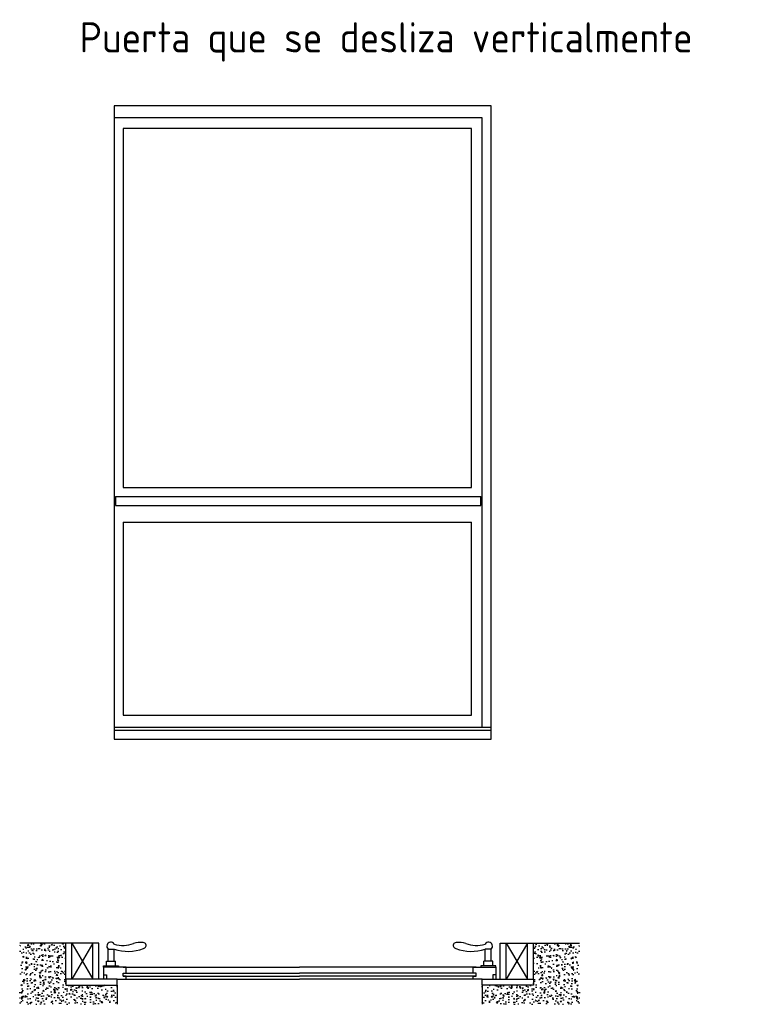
# Model space of a CAD drawing. Extents: x -0.12 to 2.33, y -0.68 to 2.59.
import ezdxf

# ---------------------------------------------------------------- set-up
doc = ezdxf.new("R2010")
doc.units = 0
doc.header["$LTSCALE"] = 0.003367
doc.header["$MEASUREMENT"] = 0
doc.layers.get('0').update_dxf_attribs({"linetype": 'CONTINUOUS'})
doc.styles.get("Standard").update_dxf_attribs({"font": 'ISOCP'})

msp = doc.modelspace()

# ---------------------------------------------------------------- hatches: boundary and pattern name
h = msp.add_hatch()
h.set_pattern_fill('AR-CONC', color=256, scale=0.0002, style=0)
h.set_pattern_definition([(130, (1.622484, 0), (-0.03643693, -0.0031878), [0.00381, -0.04191]), (185, (1.622484, 0), (0.0070486, 0.0382113), [0.003048, -0.033528]), (79.549, (1.619447, -0.000266), (-0.0293885, 0.03502334), [0.003238, -0.035618]), (133.8158, (1.622484, 0.01016), (-0.0542158, -0.0084085), [0.005715, -0.062865]), (83.3644, (1.617966, 0.00946), (-0.0474808, 0.0494851), [0.004857, -0.053427]), (188.816, (1.622484, 0.01016), (-0.047481, 0.049485), [0.004572, -0.050292]), (159, (1.617404, 0.00762), (-0.030323, -0.0204531), [0.00381, -0.04191]), (214, (1.617404, 0.00762), (-0.0123604, 0.0368376), [0.003048, -0.033528]), (108.5486, (1.614877, 0.005916), (-0.0426833, 0.0163846), [0.003238, -0.035618]), (142.5, (1.622484, 0), (-0.00061772, 0.01691101), [0, -0.0331216, 0, -0.034036, 0, -0.033655]), (172.5, (1.622484, 0), (-0.01336393, 0.02003611), [0, -0.0194056, 0, -0.0323596, 0, -0.012827]), (212.5, (1.633812, 0), (-0.02711812, -0.00114575), [0, -0.0127, 0, -0.039624, 0, -0.052578]), (222.5, (1.638892, 0), (-0.02962584, 0.0050853), [0, -0.01651, 0, -0.0263144, 0, -0.037338])])
h.paths.add_polyline_path([(-0.1166, -0.4741), (0.0362, -0.4741), (0.0362, -0.5941), (0.0362, -0.6141), (0.1762, -0.6141), (0.2062, -0.6141), (0.2062, -0.677), (-0.1166, -0.677)])
h = msp.add_hatch()
h.set_pattern_fill('AR-CONC', color=256, scale=0.0002, style=0)
h.set_pattern_definition([(50, (0, 0), (0.03643693, -0.0031878), [0.00381, -0.04191]), (355, (0, 0), (-0.0070486, 0.0382113), [0.003048, -0.033528]), (100.451, (0.003036, -0.000266), (0.0293885, 0.03502334), [0.003238, -0.035618]), (46.1842, (0, 0.01016), (0.0542158, -0.0084085), [0.005715, -0.062865]), (96.6356, (0.00452, 0.00946), (0.0474808, 0.0494851), [0.004857, -0.053427]), (351.184, (0, 0.01016), (0.047481, 0.049485), [0.004572, -0.050292]), (21, (0.00508, 0.00762), (0.030323, -0.0204531), [0.00381, -0.04191]), (326, (0.00508, 0.00762), (0.0123604, 0.0368376), [0.003048, -0.033528]), (71.4514, (0.007607, 0.005916), (0.0426833, 0.0163846), [0.003238, -0.035618]), (37.5, (0, 0), (0.00061772, 0.01691101), [0, -0.0331216, 0, -0.034036, 0, -0.033655]), (7.5, (0, 0), (0.01336393, 0.02003611), [0, -0.0194056, 0, -0.0323596, 0, -0.012827]), (327.5, (-0.011328, 0), (0.02711812, -0.00114575), [0, -0.0127, 0, -0.039624, 0, -0.052578]), (317.5, (-0.016408, 0), (0.02962584, 0.0050853), [0, -0.01651, 0, -0.0263144, 0, -0.037338])])
h.paths.add_polyline_path([(1.7391, -0.4741), (1.5862, -0.4741), (1.5862, -0.5941), (1.5862, -0.6141), (1.4462, -0.6141), (1.4162, -0.6141), (1.4162, -0.677), (1.7391, -0.677)])

# ---------------------------------------------------------------- linework, layer by layer
for p, q in [((1.4462, 2.3014), (0.1962, 2.3014)), ((0.1962, 2.3014), (0.1962, 0.2014)), ((1.4462, 0.2014), (1.4462, 2.3014)), ((1.4162, 2.2614), (0.1962, 2.2614)), ((1.4162, 0.2414), (1.4162, 2.2614)), ((1.3812, 2.2264), (0.2262, 2.2264)), ((0.2262, 2.2264), (0.2262, 1.0364)), ((1.3812, 1.0364), (1.3812, 2.2264)), ((0.2262, 1.0364), (1.3812, 1.0364)), ((0.2012, 1.0064), (1.4112, 1.0064)), ((0.2012, 1.0064), (0.2012, 0.9764)), ((1.4112, 0.9764), (1.4112, 1.0064)), ((0.2012, 0.9764), (1.4112, 0.9764)), ((0.2262, 0.9214), (1.3812, 0.9214)), ((0.2262, 0.9214), (0.2262, 0.2814)), ((1.3812, 0.2814), (1.3812, 0.9214)), ((0.2262, 0.2814), (1.3812, 0.2814)), ((0.1962, 0.2414), (1.4462, 0.2414)), ((0.1962, 0.2314), (1.4462, 0.2314)), ((0.1962, 0.2014), (1.4462, 0.2014)), ((0.0362, -0.4741), (-0.1166, -0.4741)), ((0.1462, -0.4741), (0.0362, -0.4741)), ((0.0362, -0.5941), (0.0362, -0.4741)), ((0.0562, -0.5941), (0.0562, -0.4741)), ((0.1262, -0.4741), (0.0562, -0.5941)), ((0.0562, -0.4741), (0.1262, -0.5941)), ((0.1262, -0.5941), (0.1262, -0.4741)), ((0.1462, -0.5941), (0.1462, -0.4741)), ((1.4762, -0.4741), (1.5862, -0.4741)), ((1.4762, -0.5941), (1.4762, -0.4741)), ((1.5662, -0.4741), (1.4962, -0.5941)), ((1.4962, -0.4741), (1.5662, -0.5941)), ((1.4962, -0.5941), (1.4962, -0.4741)), ((1.5662, -0.5941), (1.5662, -0.4741)), ((1.5862, -0.4741), (1.7391, -0.4741)), ((1.5862, -0.5941), (1.5862, -0.4741)), ((0.1762, -0.4941), (0.1962, -0.4941)), ((0.1762, -0.5341), (0.1762, -0.4941)), ((0.1962, -0.5341), (0.1962, -0.4941)), ((1.4262, -0.5341), (1.4262, -0.4941)), ((1.4462, -0.4941), (1.4262, -0.4941)), ((1.4462, -0.5341), (1.4462, -0.4941)), ((0.1612, -0.5491), (0.2112, -0.5491)), ((0.1612, -0.5541), (0.1612, -0.5491)), ((0.1612, -0.5541), (0.1612, -0.5491)), ((0.2362, -0.5541), (0.1612, -0.5541)), ((0.1612, -0.5541), (0.1612, -0.5941)), ((0.1712, -0.5341), (0.2012, -0.5341)), ((0.1712, -0.5491), (0.1712, -0.5341)), ((0.2012, -0.5491), (0.2012, -0.5341)), ((0.2112, -0.5491), (0.2112, -0.5541)), ((0.2262, -0.5541), (0.8112, -0.5541)), ((0.2362, -0.5741), (0.2362, -0.5541)), ((1.3962, -0.5541), (0.8112, -0.5541)), ((1.3862, -0.5541), (1.4612, -0.5541)), ((1.3862, -0.5741), (1.3862, -0.5541)), ((1.4612, -0.5491), (1.4112, -0.5491)), ((1.4112, -0.5491), (1.4112, -0.5541)), ((1.4212, -0.5491), (1.4212, -0.5341)), ((1.4512, -0.5341), (1.4212, -0.5341)), ((1.4512, -0.5491), (1.4512, -0.5341)), ((1.4612, -0.5541), (1.4612, -0.5491)), ((1.4612, -0.5541), (1.4612, -0.5491)), ((1.4612, -0.5541), (1.4612, -0.5941)), ((0.1612, -0.5791), (0.1712, -0.5791)), ((0.1712, -0.5791), (0.1712, -0.5941)), ((0.2262, -0.5841), (0.2262, -0.5741)), ((0.2262, -0.5741), (0.2362, -0.5741)), ((0.2262, -0.5741), (0.8112, -0.5741)), ((0.2362, -0.5841), (0.2262, -0.5841)), ((0.2262, -0.5841), (0.8112, -0.5841)), ((0.2362, -0.5941), (0.2362, -0.5841)), ((1.3962, -0.5741), (0.8112, -0.5741)), ((1.3962, -0.5841), (0.8112, -0.5841)), ((1.3962, -0.5741), (1.3862, -0.5741)), ((1.3862, -0.5841), (1.3962, -0.5841)), ((1.3862, -0.5941), (1.3862, -0.5841)), ((1.3962, -0.5841), (1.3962, -0.5741)), ((1.4512, -0.5791), (1.4512, -0.5941)), ((1.4612, -0.5791), (1.4512, -0.5791)), ((0.2062, -0.5941), (0.0362, -0.5941)), ((0.0362, -0.5941), (0.0362, -0.6141)), ((0.0362, -0.6141), (0.1762, -0.6141)), ((0.1762, -0.6141), (0.2062, -0.6141)), ((0.2062, -0.6141), (0.2062, -0.5941)), ((0.2062, -0.5941), (0.2362, -0.5941)), ((0.2062, -0.6141), (0.2062, -0.677)), ((0.2262, -0.5941), (0.8112, -0.5941)), ((1.3962, -0.5941), (0.8112, -0.5941)), ((1.4162, -0.5941), (1.3862, -0.5941)), ((1.4162, -0.5941), (1.5862, -0.5941)), ((1.4162, -0.6141), (1.4162, -0.5941)), ((1.4462, -0.6141), (1.4162, -0.6141)), ((1.4162, -0.6141), (1.4162, -0.677)), ((1.5862, -0.6141), (1.4462, -0.6141)), ((1.5862, -0.5941), (1.5862, -0.6141))]:
    msp.add_line(p, q)
for centre, radius, start, end in [((0.1855, -0.4844), 0.0134, 32.5463, 226.1522), ((0.2257, -0.3897), 0.0922, 251.7465, 292.4452), ((0.2809, -0.54), 0.0681, 82.0675, 107.0586), ((0.2924, -0.4822), 0.00984, 277.9348, 102.7286), ((1.3301, -0.4822), 0.00984, 77.2714, 262.0652), ((1.3416, -0.54), 0.0681, 72.9414, 97.9325), ((1.3968, -0.3897), 0.0922, 247.5548, 288.2535), ((1.437, -0.4844), 0.0134, 313.8478, 147.4537), ((0.2419, -0.3563), 0.1452, 251.6654, 290.92), ((1.3806, -0.3563), 0.1452, 249.08, 288.3346)]:
    msp.add_arc(centre, radius, start, end)

# ---------------------------------------------------------------- texts
msp.add_text('Puerta que se desliza verticalmente', height=0.1).set_placement((0.0821, 2.4782))

doc.saveas('drawing.dxf')
